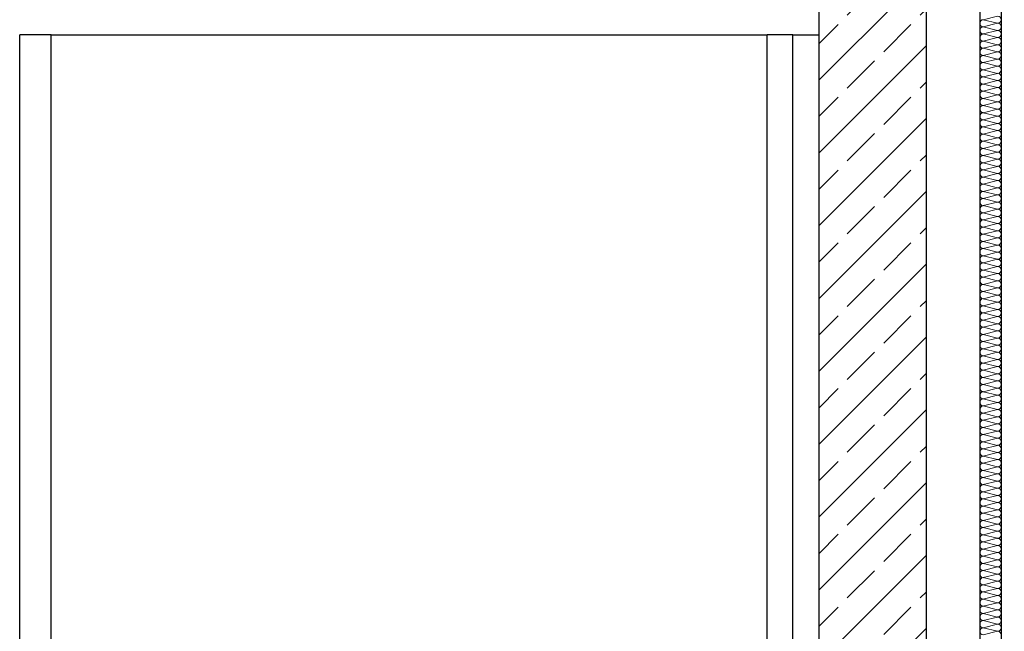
# Model space of a CAD drawing. Header units: metres. Extents: x -12 to 62.3, y -22.2 to 2.8.
# Tile 30 of 214: x 10.5 to 12.8, y -4.5 to -3.1. Entities that reach past the tile are written whole.
import ezdxf

# ---------------------------------------------------------------- set-up
doc = ezdxf.new("R2010")
doc.units = ezdxf.units.M
doc.header["$LTSCALE"] = 20
doc.header["$MEASUREMENT"] = 0
doc.layers.get('0').update_dxf_attribs({"color": 8, "lineweight": 9})
doc.layers.get('Defpoints').update_dxf_attribs({"color": 8, "lineweight": 9})
for name, color, linetype in [('Neubau_A-Installationswände', 8, 'Continuous'), ('Neubau_A-STB Wände', 8, 'Continuous'), ('Neubau_B-Pfosten-Riegel-Fassade', 8, 'Continuous'), ('Neubau_T-Bemaßung', 8, 'Continuous')]:
    doc.layers.add(name, color=color, linetype=linetype)
doc.styles.add('ERSTELLTER_STIL_2', font='arial.ttf')
doc.dimstyles.new('ERSTELLTER_STIL__1', dxfattribs={"dimtxt": 0.0875, "dimasz": 0.059375, "dimexe": 0.18, "dimexo": 0.0625, "dimgap": 0, "dimtad": 1, "dimzin": 0, "dimdsep": 46, "dimtxsty": 'ERSTELLTER_STIL_2', "dimblk": 'ARROWHEAD_6', "dimblk1": 'ARROWHEAD_6', "dimblk2": 'ARROWHEAD_6', "dimcen": 0.09, "dimclrd": 7, "dimclre": 7, "dimclrt": 7, "dimazin": 0, "dimtfac": 1, "dimtdec": 4, "dimtmove": 0, "dimatfit": 3, "dimfxl": 1, "dimtolj": 1, "dimtzin": 0, "dimarcsym": 0})

# ---------------------------------------------------------------- blocks, each defined once
blk = doc.blocks.new('*X355', base_point=(-18420.1572, 0))
at = {"layer": 'Neubau_A-Installationswände', "color": 8, "linetype": 'Continuous', "lineweight": 9}
for p, q in [((-21360.2539, 7.0833), (-21360.2872, 7.075)), ((-21360.2539, 7.0667), (-21360.2872, 7.075)), ((-21360.2539, 7.0667), (-21360.2872, 7.0583)), ((-21360.2539, 7.05), (-21360.2872, 7.0583)), ((-21360.2539, 7.05), (-21360.2872, 7.0417)), ((-21360.2539, 7.0333), (-21360.2872, 7.0417)), ((-21360.2539, 7.0333), (-21360.2872, 7.025)), ((-21360.2539, 7.0167), (-21360.2872, 7.025)), ((-21360.2539, 7.0167), (-21360.2872, 7.0083)), ((-21360.2539, 7), (-21360.2872, 7.0083)), ((-21360.2539, 7), (-21360.2872, 6.9917)), ((-21360.2539, 6.9833), (-21360.2872, 6.9917)), ((-21360.2539, 6.9833), (-21360.2872, 6.975)), ((-21360.2539, 6.9667), (-21360.2872, 6.975)), ((-21360.2539, 6.9667), (-21360.2872, 6.9583)), ((-21360.2539, 6.95), (-21360.2872, 6.9583)), ((-21360.2539, 6.95), (-21360.2872, 6.9417)), ((-21360.2539, 6.9333), (-21360.2872, 6.9417)), ((-21360.2539, 6.9333), (-21360.2872, 6.925)), ((-21360.2539, 6.9167), (-21360.2872, 6.925)), ((-21360.2539, 6.9167), (-21360.2872, 6.9083)), ((-21360.2539, 6.9), (-21360.2872, 6.9083)), ((-21360.2539, 6.9), (-21360.2872, 6.8917)), ((-21360.2539, 6.8833), (-21360.2872, 6.8917)), ((-21360.2539, 6.8833), (-21360.2872, 6.875)), ((-21360.2539, 6.8667), (-21360.2872, 6.875)), ((-21360.2539, 6.8667), (-21360.2872, 6.8583)), ((-21360.2539, 6.85), (-21360.2872, 6.8583)), ((-21360.2539, 6.85), (-21360.2872, 6.8417)), ((-21360.2539, 6.8333), (-21360.2872, 6.8417)), ((-21360.2539, 6.8333), (-21360.2872, 6.825)), ((-21360.2539, 6.8167), (-21360.2872, 6.825)), ((-21360.2539, 6.8167), (-21360.2872, 6.8083)), ((-21360.2539, 6.8), (-21360.2872, 6.8083)), ((-21360.2539, 6.8), (-21360.2872, 6.7917)), ((-21360.2539, 6.7833), (-21360.2872, 6.7917)), ((-21360.2539, 6.7833), (-21360.2872, 6.775)), ((-21360.2539, 6.7667), (-21360.2872, 6.775)), ((-21360.2539, 6.7667), (-21360.2872, 6.7583)), ((-21360.2539, 6.75), (-21360.2872, 6.7583)), ((-21360.2539, 6.75), (-21360.2872, 6.7417)), ((-21360.2539, 6.7333), (-21360.2872, 6.7417)), ((-21360.2539, 6.7333), (-21360.2872, 6.725)), ((-21360.2539, 6.7167), (-21360.2872, 6.725)), ((-21360.2539, 6.7167), (-21360.2872, 6.7083)), ((-21360.2539, 6.7), (-21360.2872, 6.7083)), ((-21360.2539, 6.7), (-21360.2872, 6.6917)), ((-21360.2539, 6.6833), (-21360.2872, 6.6917)), ((-21360.2539, 6.6833), (-21360.2872, 6.675)), ((-21360.2539, 6.6667), (-21360.2872, 6.675)), ((-21360.2539, 6.6667), (-21360.2872, 6.6583)), ((-21360.2539, 6.65), (-21360.2872, 6.6583)), ((-21360.2539, 6.65), (-21360.2872, 6.6417)), ((-21360.2539, 6.6333), (-21360.2872, 6.6417)), ((-21360.2539, 6.6333), (-21360.2872, 6.625)), ((-21360.2539, 6.6167), (-21360.2872, 6.625)), ((-21360.2539, 6.6167), (-21360.2872, 6.6083)), ((-21360.2539, 6.6), (-21360.2872, 6.6083)), ((-21360.2539, 6.6), (-21360.2872, 6.5917)), ((-21360.2539, 6.5833), (-21360.2872, 6.5917)), ((-21360.2539, 6.5833), (-21360.2872, 6.575)), ((-21360.2539, 6.5667), (-21360.2872, 6.575)), ((-21360.2539, 6.5667), (-21360.2872, 6.5583)), ((-21360.2539, 6.55), (-21360.2872, 6.5583)), ((-21360.2539, 6.55), (-21360.2872, 6.5417)), ((-21360.2539, 6.5333), (-21360.2872, 6.5417)), ((-21360.2539, 6.5333), (-21360.2872, 6.525)), ((-21360.2539, 6.5167), (-21360.2872, 6.525)), ((-21360.2539, 6.5167), (-21360.2872, 6.5083)), ((-21360.2539, 6.5), (-21360.2872, 6.5083)), ((-21360.2539, 6.5), (-21360.2872, 6.4917)), ((-21360.2539, 6.4833), (-21360.2872, 6.4917)), ((-21360.2539, 6.4833), (-21360.2872, 6.475)), ((-21360.2539, 6.4667), (-21360.2872, 6.475)), ((-21360.2539, 6.4667), (-21360.2872, 6.4583)), ((-21360.2539, 6.45), (-21360.2872, 6.4583)), ((-21360.2539, 6.45), (-21360.2872, 6.4417)), ((-21360.2539, 6.4333), (-21360.2872, 6.4417)), ((-21360.2539, 6.4333), (-21360.2872, 6.425)), ((-21360.2539, 6.4167), (-21360.2872, 6.425)), ((-21360.2539, 6.4167), (-21360.2872, 6.4083)), ((-21360.2539, 6.4), (-21360.2872, 6.4083)), ((-21360.2539, 6.4), (-21360.2872, 6.3917)), ((-21360.2539, 6.3833), (-21360.2872, 6.3917)), ((-21360.2539, 6.3833), (-21360.2872, 6.375)), ((-21360.2539, 6.3667), (-21360.2872, 6.375)), ((-21360.2539, 6.3667), (-21360.2872, 6.3583)), ((-21360.2539, 6.35), (-21360.2872, 6.3583)), ((-21360.2539, 6.35), (-21360.2872, 6.3417)), ((-21360.2539, 6.3333), (-21360.2872, 6.3417)), ((-21360.2539, 6.3333), (-21360.2872, 6.325)), ((-21360.2539, 6.3167), (-21360.2872, 6.325)), ((-21360.2539, 6.3167), (-21360.2872, 6.3083)), ((-21360.2539, 6.3), (-21360.2872, 6.3083)), ((-21360.2539, 6.3), (-21360.2872, 6.2917)), ((-21360.2539, 6.2833), (-21360.2872, 6.2917)), ((-21360.2539, 6.2833), (-21360.2872, 6.275)), ((-21360.2539, 6.2667), (-21360.2872, 6.275)), ((-21360.2539, 6.2667), (-21360.2872, 6.2583)), ((-21360.2539, 6.25), (-21360.2872, 6.2583)), ((-21360.2539, 6.25), (-21360.2872, 6.2417)), ((-21360.2539, 6.2333), (-21360.2872, 6.2417)), ((-21360.2539, 6.2333), (-21360.2872, 6.225)), ((-21360.2539, 6.2167), (-21360.2872, 6.225)), ((-21360.2539, 6.2167), (-21360.2872, 6.2083)), ((-21360.2539, 6.2), (-21360.2872, 6.2083)), ((-21360.2539, 6.2), (-21360.2872, 6.1917)), ((-21360.2539, 6.1833), (-21360.2872, 6.1917)), ((-21360.2539, 6.1833), (-21360.2872, 6.175)), ((-21360.2539, 6.1667), (-21360.2872, 6.175)), ((-21360.2539, 6.1667), (-21360.2872, 6.1583)), ((-21360.2539, 6.15), (-21360.2872, 6.1583)), ((-21360.2539, 6.15), (-21360.2872, 6.1417)), ((-21360.2539, 6.1333), (-21360.2872, 6.1417)), ((-21360.2539, 6.1333), (-21360.2872, 6.125)), ((-21360.2539, 6.1167), (-21360.2872, 6.125)), ((-21360.2539, 6.1167), (-21360.2872, 6.1083)), ((-21360.2539, 6.1), (-21360.2872, 6.1083)), ((-21360.2539, 6.1), (-21360.2872, 6.0917)), ((-21360.2539, 6.0833), (-21360.2872, 6.0917)), ((-21360.2539, 6.0833), (-21360.2872, 6.075)), ((-21360.2539, 6.0667), (-21360.2872, 6.075)), ((-21360.2539, 6.0667), (-21360.2872, 6.0583)), ((-21360.2539, 6.05), (-21360.2872, 6.0583)), ((-21360.2539, 6.05), (-21360.2872, 6.0417)), ((-21360.2539, 6.0333), (-21360.2872, 6.0417)), ((-21360.2539, 6.0333), (-21360.2872, 6.025)), ((-21360.2539, 6.0167), (-21360.2872, 6.025)), ((-21360.2539, 6.0167), (-21360.2872, 6.0083)), ((-21360.2539, 6), (-21360.2872, 6.0083)), ((-21360.2539, 6), (-21360.2872, 5.9917)), ((-21360.2539, 5.9833), (-21360.2872, 5.9917)), ((-21360.2539, 5.9833), (-21360.2872, 5.975)), ((-21360.2539, 5.9667), (-21360.2872, 5.975)), ((-21360.2539, 5.9667), (-21360.2872, 5.9583)), ((-21360.2539, 5.95), (-21360.2872, 5.9583)), ((-21360.2539, 5.95), (-21360.2872, 5.9417)), ((-21360.2539, 5.9333), (-21360.2872, 5.9417)), ((-21360.2539, 5.9333), (-21360.2872, 5.925)), ((-21360.2539, 5.9167), (-21360.2872, 5.925)), ((-21360.2539, 5.9167), (-21360.2872, 5.9083)), ((-21360.2539, 5.9), (-21360.2872, 5.9083)), ((-21360.2539, 5.9), (-21360.2872, 5.8917)), ((-21360.2539, 5.8833), (-21360.2872, 5.8917)), ((-21360.2539, 5.8833), (-21360.2872, 5.875)), ((-21360.2539, 5.8667), (-21360.2872, 5.875)), ((-21360.2539, 5.8667), (-21360.2872, 5.8583)), ((-21360.2539, 5.85), (-21360.2872, 5.8583)), ((-21360.2539, 5.85), (-21360.2872, 5.8417)), ((-21360.2539, 5.8333), (-21360.2872, 5.8417)), ((-21360.2539, 5.8333), (-21360.2872, 5.825)), ((-21360.2539, 5.8167), (-21360.2872, 5.825)), ((-21360.2539, 5.8167), (-21360.2872, 5.8083)), ((-21360.2539, 5.8), (-21360.2872, 5.8083)), ((-21360.2539, 5.8), (-21360.2872, 5.7917)), ((-21360.2539, 5.7833), (-21360.2872, 5.7917)), ((-21360.2539, 5.7833), (-21360.2872, 5.775)), ((-21360.2539, 5.7667), (-21360.2872, 5.775)), ((-21360.2539, 5.7667), (-21360.2872, 5.7583)), ((-21360.2539, 5.75), (-21360.2872, 5.7583)), ((-21360.2539, 5.75), (-21360.2872, 5.7417)), ((-21360.2539, 5.7333), (-21360.2872, 5.7417)), ((-21360.2539, 5.7333), (-21360.2872, 5.725)), ((-21360.2539, 5.7167), (-21360.2872, 5.725)), ((-21360.2539, 5.7167), (-21360.2872, 5.7083)), ((-21360.2539, 5.7), (-21360.2872, 5.7083)), ((-21360.2539, 5.7), (-21360.2872, 5.6917)), ((-21360.2539, 5.6833), (-21360.2872, 5.6917)), ((-21360.2539, 5.6833), (-21360.2872, 5.675)), ((-21360.2539, 5.6667), (-21360.2872, 5.675)), ((-21360.2539, 5.6667), (-21360.2872, 5.6583)), ((-21360.2539, 5.65), (-21360.2872, 5.6583)), ((-21360.2539, 5.65), (-21360.2872, 5.6417))]:
    blk.add_line(p, q, dxfattribs=at)
for centre, start, end in [((-21360.2872, 7.0667), 90, 180), ((-21360.2872, 7.0667), 180, 270), ((-21360.2539, 7.075), 0, 90), ((-21360.2539, 7.075), 270, 0), ((-21360.2539, 7.0583), 0, 90), ((-21360.2872, 7.05), 90, 180), ((-21360.2872, 7.05), 180, 270), ((-21360.2872, 7.0333), 90, 180), ((-21360.2539, 7.0583), 270, 0), ((-21360.2539, 7.0417), 0, 90), ((-21360.2539, 7.0417), 270, 0), ((-21360.2872, 7.0333), 180, 270), ((-21360.2872, 7.0167), 90, 180), ((-21360.2872, 7.0167), 180, 270), ((-21360.2539, 7.025), 0, 90), ((-21360.2539, 7.025), 270, 0), ((-21360.2539, 7.0083), 0, 90), ((-21360.2872, 7), 90, 180), ((-21360.2872, 7), 180, 270), ((-21360.2539, 7.0083), 270, 0), ((-21360.2539, 6.9917), 0, 90), ((-21360.2872, 6.9833), 90, 180), ((-21360.2872, 6.9833), 180, 270), ((-21360.2872, 6.9667), 90, 180), ((-21360.2539, 6.9917), 270, 0), ((-21360.2539, 6.975), 0, 90), ((-21360.2539, 6.975), 270, 0), ((-21360.2872, 6.9667), 180, 270), ((-21360.2872, 6.95), 90, 180), ((-21360.2872, 6.95), 180, 270), ((-21360.2539, 6.9583), 0, 90), ((-21360.2539, 6.9583), 270, 0), ((-21360.2539, 6.9417), 0, 90), ((-21360.2872, 6.9333), 90, 180), ((-21360.2872, 6.9333), 180, 270), ((-21360.2872, 6.9167), 90, 180), ((-21360.2539, 6.9417), 270, 0), ((-21360.2539, 6.925), 0, 90), ((-21360.2539, 6.925), 270, 0), ((-21360.2872, 6.9167), 180, 270), ((-21360.2872, 6.9), 90, 180), ((-21360.2539, 6.9083), 0, 90), ((-21360.2539, 6.9083), 270, 0), ((-21360.2872, 6.9), 180, 270), ((-21360.2872, 6.8833), 90, 180), ((-21360.2872, 6.8833), 180, 270), ((-21360.2539, 6.8917), 0, 90), ((-21360.2539, 6.8917), 270, 0), ((-21360.2539, 6.875), 0, 90), ((-21360.2872, 6.8667), 90, 180), ((-21360.2872, 6.8667), 180, 270), ((-21360.2872, 6.85), 90, 180), ((-21360.2539, 6.875), 270, 0), ((-21360.2539, 6.8583), 0, 90), ((-21360.2539, 6.8583), 270, 0), ((-21360.2872, 6.85), 180, 270), ((-21360.2872, 6.8333), 90, 180), ((-21360.2872, 6.8333), 180, 270), ((-21360.2539, 6.8417), 0, 90), ((-21360.2539, 6.8417), 270, 0), ((-21360.2539, 6.825), 0, 90), ((-21360.2872, 6.8167), 90, 180), ((-21360.2872, 6.8167), 180, 270), ((-21360.2539, 6.825), 270, 0), ((-21360.2539, 6.8083), 0, 90), ((-21360.2872, 6.8), 90, 180), ((-21360.2872, 6.8), 180, 270), ((-21360.2872, 6.7833), 90, 180), ((-21360.2539, 6.8083), 270, 0), ((-21360.2539, 6.7917), 0, 90), ((-21360.2539, 6.7917), 270, 0), ((-21360.2872, 6.7833), 180, 270), ((-21360.2872, 6.7667), 90, 180), ((-21360.2872, 6.7667), 180, 270), ((-21360.2539, 6.775), 0, 90), ((-21360.2539, 6.775), 270, 0), ((-21360.2539, 6.7583), 0, 90), ((-21360.2872, 6.75), 90, 180), ((-21360.2872, 6.75), 180, 270), ((-21360.2872, 6.7333), 90, 180), ((-21360.2539, 6.7583), 270, 0), ((-21360.2539, 6.7417), 0, 90), ((-21360.2539, 6.7417), 270, 0), ((-21360.2872, 6.7333), 180, 270), ((-21360.2872, 6.7167), 90, 180), ((-21360.2539, 6.725), 0, 90), ((-21360.2539, 6.725), 270, 0), ((-21360.2872, 6.7167), 180, 270), ((-21360.2872, 6.7), 90, 180), ((-21360.2872, 6.7), 180, 270), ((-21360.2539, 6.7083), 0, 90), ((-21360.2539, 6.7083), 270, 0), ((-21360.2539, 6.6917), 0, 90), ((-21360.2872, 6.6833), 90, 180), ((-21360.2872, 6.6833), 180, 270), ((-21360.2872, 6.6667), 90, 180), ((-21360.2539, 6.6917), 270, 0), ((-21360.2539, 6.675), 0, 90), ((-21360.2539, 6.675), 270, 0), ((-21360.2872, 6.6667), 180, 270), ((-21360.2872, 6.65), 90, 180), ((-21360.2872, 6.65), 180, 270), ((-21360.2539, 6.6583), 0, 90), ((-21360.2539, 6.6583), 270, 0), ((-21360.2539, 6.6417), 0, 90), ((-21360.2872, 6.6333), 90, 180), ((-21360.2872, 6.6333), 180, 270), ((-21360.2539, 6.6417), 270, 0), ((-21360.2539, 6.625), 0, 90), ((-21360.2872, 6.6167), 90, 180), ((-21360.2872, 6.6167), 180, 270), ((-21360.2872, 6.6), 90, 180), ((-21360.2539, 6.625), 270, 0), ((-21360.2539, 6.6083), 0, 90), ((-21360.2539, 6.6083), 270, 0), ((-21360.2872, 6.6), 180, 270), ((-21360.2872, 6.5833), 90, 180), ((-21360.2872, 6.5833), 180, 270), ((-21360.2539, 6.5917), 0, 90), ((-21360.2539, 6.5917), 270, 0), ((-21360.2539, 6.575), 0, 90), ((-21360.2872, 6.5667), 90, 180), ((-21360.2872, 6.5667), 180, 270), ((-21360.2872, 6.55), 90, 180), ((-21360.2539, 6.575), 270, 0), ((-21360.2539, 6.5583), 0, 90), ((-21360.2539, 6.5583), 270, 0), ((-21360.2872, 6.55), 180, 270), ((-21360.2872, 6.5333), 90, 180), ((-21360.2539, 6.5417), 0, 90), ((-21360.2539, 6.5417), 270, 0), ((-21360.2872, 6.5333), 180, 270), ((-21360.2872, 6.5167), 90, 180), ((-21360.2872, 6.5167), 180, 270), ((-21360.2539, 6.525), 0, 90), ((-21360.2539, 6.525), 270, 0), ((-21360.2539, 6.5083), 0, 90), ((-21360.2872, 6.5), 90, 180), ((-21360.2872, 6.5), 180, 270), ((-21360.2872, 6.4833), 90, 180), ((-21360.2539, 6.5083), 270, 0), ((-21360.2539, 6.4917), 0, 90), ((-21360.2539, 6.4917), 270, 0), ((-21360.2872, 6.4833), 180, 270), ((-21360.2872, 6.4667), 90, 180), ((-21360.2872, 6.4667), 180, 270), ((-21360.2539, 6.475), 0, 90), ((-21360.2539, 6.475), 270, 0), ((-21360.2539, 6.4583), 0, 90), ((-21360.2872, 6.45), 90, 180), ((-21360.2872, 6.45), 180, 270), ((-21360.2539, 6.4583), 270, 0), ((-21360.2539, 6.4417), 0, 90), ((-21360.2872, 6.4333), 90, 180), ((-21360.2872, 6.4333), 180, 270), ((-21360.2872, 6.4167), 90, 180), ((-21360.2539, 6.4417), 270, 0), ((-21360.2539, 6.425), 0, 90), ((-21360.2539, 6.425), 270, 0), ((-21360.2872, 6.4167), 180, 270), ((-21360.2872, 6.4), 90, 180), ((-21360.2872, 6.4), 180, 270), ((-21360.2539, 6.4083), 0, 90), ((-21360.2539, 6.4083), 270, 0), ((-21360.2539, 6.3917), 0, 90), ((-21360.2872, 6.3833), 90, 180), ((-21360.2872, 6.3833), 180, 270), ((-21360.2872, 6.3667), 90, 180), ((-21360.2539, 6.3917), 270, 0), ((-21360.2539, 6.375), 0, 90), ((-21360.2539, 6.375), 270, 0), ((-21360.2872, 6.3667), 180, 270), ((-21360.2872, 6.35), 90, 180), ((-21360.2539, 6.3583), 0, 90), ((-21360.2539, 6.3583), 270, 0), ((-21360.2872, 6.35), 180, 270), ((-21360.2872, 6.3333), 90, 180), ((-21360.2872, 6.3333), 180, 270), ((-21360.2539, 6.3417), 0, 90), ((-21360.2539, 6.3417), 270, 0), ((-21360.2539, 6.325), 0, 90), ((-21360.2872, 6.3167), 90, 180), ((-21360.2872, 6.3167), 180, 270), ((-21360.2872, 6.3), 90, 180), ((-21360.2539, 6.325), 270, 0), ((-21360.2539, 6.3083), 0, 90), ((-21360.2539, 6.3083), 270, 0), ((-21360.2872, 6.3), 180, 270), ((-21360.2872, 6.2833), 90, 180), ((-21360.2872, 6.2833), 180, 270), ((-21360.2539, 6.2917), 0, 90), ((-21360.2539, 6.2917), 270, 0), ((-21360.2539, 6.275), 0, 90), ((-21360.2872, 6.2667), 90, 180), ((-21360.2872, 6.2667), 180, 270), ((-21360.2539, 6.275), 270, 0), ((-21360.2539, 6.2583), 0, 90), ((-21360.2872, 6.25), 90, 180), ((-21360.2872, 6.25), 180, 270), ((-21360.2872, 6.2333), 90, 180), ((-21360.2539, 6.2583), 270, 0), ((-21360.2539, 6.2417), 0, 90), ((-21360.2539, 6.2417), 270, 0), ((-21360.2872, 6.2333), 180, 270), ((-21360.2872, 6.2167), 90, 180), ((-21360.2872, 6.2167), 180, 270), ((-21360.2539, 6.225), 0, 90), ((-21360.2539, 6.225), 270, 0), ((-21360.2539, 6.2083), 0, 90), ((-21360.2872, 6.2), 90, 180), ((-21360.2872, 6.2), 180, 270), ((-21360.2872, 6.1833), 90, 180), ((-21360.2539, 6.2083), 270, 0), ((-21360.2539, 6.1917), 0, 90), ((-21360.2539, 6.1917), 270, 0), ((-21360.2872, 6.1833), 180, 270), ((-21360.2872, 6.1667), 90, 180), ((-21360.2539, 6.175), 0, 90), ((-21360.2539, 6.175), 270, 0), ((-21360.2872, 6.1667), 180, 270), ((-21360.2872, 6.15), 90, 180), ((-21360.2872, 6.15), 180, 270), ((-21360.2539, 6.1583), 0, 90), ((-21360.2539, 6.1583), 270, 0), ((-21360.2539, 6.1417), 0, 90), ((-21360.2872, 6.1333), 90, 180), ((-21360.2872, 6.1333), 180, 270), ((-21360.2872, 6.1167), 90, 180), ((-21360.2539, 6.1417), 270, 0), ((-21360.2539, 6.125), 0, 90), ((-21360.2539, 6.125), 270, 0), ((-21360.2872, 6.1167), 180, 270), ((-21360.2872, 6.1), 90, 180), ((-21360.2872, 6.1), 180, 270), ((-21360.2539, 6.1083), 0, 90), ((-21360.2539, 6.1083), 270, 0), ((-21360.2539, 6.0917), 0, 90), ((-21360.2872, 6.0833), 90, 180), ((-21360.2872, 6.0833), 180, 270), ((-21360.2539, 6.0917), 270, 0), ((-21360.2539, 6.075), 0, 90), ((-21360.2872, 6.0667), 90, 180), ((-21360.2872, 6.0667), 180, 270), ((-21360.2872, 6.05), 90, 180), ((-21360.2539, 6.075), 270, 0), ((-21360.2539, 6.0583), 0, 90), ((-21360.2539, 6.0583), 270, 0), ((-21360.2872, 6.05), 180, 270), ((-21360.2872, 6.0333), 90, 180), ((-21360.2872, 6.0333), 180, 270), ((-21360.2539, 6.0417), 0, 90), ((-21360.2539, 6.0417), 270, 0), ((-21360.2539, 6.025), 0, 90), ((-21360.2872, 6.0167), 90, 180), ((-21360.2872, 6.0167), 180, 270), ((-21360.2872, 6), 90, 180), ((-21360.2539, 6.025), 270, 0), ((-21360.2539, 6.0083), 0, 90), ((-21360.2539, 6.0083), 270, 0), ((-21360.2872, 6), 180, 270), ((-21360.2872, 5.9833), 90, 180), ((-21360.2539, 5.9917), 0, 90), ((-21360.2539, 5.9917), 270, 0), ((-21360.2872, 5.9833), 180, 270), ((-21360.2872, 5.9667), 90, 180), ((-21360.2872, 5.9667), 180, 270), ((-21360.2539, 5.975), 0, 90), ((-21360.2539, 5.975), 270, 0), ((-21360.2539, 5.9583), 0, 90), ((-21360.2872, 5.95), 90, 180), ((-21360.2872, 5.95), 180, 270), ((-21360.2872, 5.9333), 90, 180), ((-21360.2539, 5.9583), 270, 0), ((-21360.2539, 5.9417), 0, 90), ((-21360.2539, 5.9417), 270, 0), ((-21360.2872, 5.9333), 180, 270), ((-21360.2872, 5.9167), 90, 180), ((-21360.2872, 5.9167), 180, 270), ((-21360.2539, 5.925), 0, 90), ((-21360.2539, 5.925), 270, 0), ((-21360.2539, 5.9083), 0, 90), ((-21360.2872, 5.9), 90, 180), ((-21360.2872, 5.9), 180, 270), ((-21360.2539, 5.9083), 270, 0), ((-21360.2539, 5.8917), 0, 90), ((-21360.2872, 5.8833), 90, 180), ((-21360.2872, 5.8833), 180, 270), ((-21360.2872, 5.8667), 90, 180), ((-21360.2539, 5.8917), 270, 0), ((-21360.2539, 5.875), 0, 90), ((-21360.2539, 5.875), 270, 0), ((-21360.2872, 5.8667), 180, 270), ((-21360.2872, 5.85), 90, 180), ((-21360.2872, 5.85), 180, 270), ((-21360.2539, 5.8583), 0, 90), ((-21360.2539, 5.8583), 270, 0), ((-21360.2539, 5.8417), 0, 90), ((-21360.2872, 5.8333), 90, 180), ((-21360.2872, 5.8333), 180, 270), ((-21360.2872, 5.8167), 90, 180), ((-21360.2539, 5.8417), 270, 0), ((-21360.2539, 5.825), 0, 90), ((-21360.2539, 5.825), 270, 0), ((-21360.2872, 5.8167), 180, 270), ((-21360.2872, 5.8), 90, 180), ((-21360.2539, 5.8083), 0, 90), ((-21360.2539, 5.8083), 270, 0), ((-21360.2872, 5.8), 180, 270), ((-21360.2872, 5.7833), 90, 180), ((-21360.2872, 5.7833), 180, 270), ((-21360.2539, 5.7917), 0, 90), ((-21360.2539, 5.7917), 270, 0), ((-21360.2539, 5.775), 0, 90), ((-21360.2872, 5.7667), 90, 180), ((-21360.2872, 5.7667), 180, 270), ((-21360.2872, 5.75), 90, 180), ((-21360.2539, 5.775), 270, 0), ((-21360.2539, 5.7583), 0, 90), ((-21360.2539, 5.7583), 270, 0), ((-21360.2872, 5.75), 180, 270), ((-21360.2872, 5.7333), 90, 180), ((-21360.2872, 5.7333), 180, 270), ((-21360.2539, 5.7417), 0, 90), ((-21360.2539, 5.7417), 270, 0), ((-21360.2539, 5.725), 0, 90), ((-21360.2872, 5.7167), 90, 180), ((-21360.2872, 5.7167), 180, 270), ((-21360.2539, 5.725), 270, 0), ((-21360.2539, 5.7083), 0, 90), ((-21360.2872, 5.7), 90, 180), ((-21360.2872, 5.7), 180, 270), ((-21360.2872, 5.6833), 90, 180), ((-21360.2539, 5.7083), 270, 0), ((-21360.2539, 5.6917), 0, 90), ((-21360.2539, 5.6917), 270, 0), ((-21360.2872, 5.6833), 180, 270), ((-21360.2872, 5.6667), 90, 180), ((-21360.2872, 5.6667), 180, 270), ((-21360.2539, 5.675), 0, 90), ((-21360.2539, 5.675), 270, 0), ((-21360.2539, 5.6583), 0, 90), ((-21360.2872, 5.65), 90, 180), ((-21360.2872, 5.65), 180, 270), ((-21360.2539, 5.6583), 270, 0), ((-21360.2539, 5.6417), 0, 90)]:
    blk.add_arc(centre, 0.00833, start, end, dxfattribs=at)
blk = doc.blocks.new('ARROWHEAD_6')
at = {"color": 0, "linetype": 'Continuous', "lineweight": 0}
for p, q in [((-0.5, -0.5), (0.5, 0.5)), ((0, 0), (-1, 0))]:
    blk.add_line(p, q, dxfattribs=at)
blk = doc.blocks.new('*D511')
at = {"layer": 'Defpoints', "color": 0, "linetype": 'Continuous', "transparency": 16777216}
for p in [(2.6448, -3.025), (42.69, -3.025), (55.892, -6.025)]:
    blk.add_point(p, dxfattribs=at)
at = {"layer": 'Neubau_T-Bemaßung', "linetype": 'Continuous', "lineweight": -2, "transparency": 16777216}
for p, q in [((42.6275, -3.025), (2.4648, -3.025)), ((2.6448, -3.0844), (2.6448, -4.415)), ((2.6448, -5.9656), (2.6448, -4.642)), ((55.8295, -6.025), (2.4648, -6.025))]:
    blk.add_line(p, q, dxfattribs=at)
at = {"layer": 'Neubau_T-Bemaßung', "linetype": 'Continuous', "lineweight": -2, "transparency": 16777216, "xscale": 0.059375, "yscale": 0.059375, "zscale": 0.059375}
for p, rotation in [((2.6448, -3.025), 90), ((2.6448, -6.025), 270)]:
    blk.add_blockref('ARROWHEAD_6', p, dxfattribs=dict(at, rotation=rotation))
at = {"layer": 'Neubau_T-Bemaßung', "linetype": 'Continuous', "transparency": 16777216, "insert": (2.6448, -4.5285), "char_height": 0.0875, "attachment_point": 5, "rotation": 90, "style": 'ERSTELLTER_STIL_2'}
blk.add_mtext('\\A1;3.00', dxfattribs=at)
blk = doc.blocks.new('*D512')
at = {"layer": 'Defpoints', "color": 0, "linetype": 'Continuous', "transparency": 16777216}
for p in [(2.7061, -2.925), (2.7583, -2.925), (42.69, -3.025)]:
    blk.add_point(p, dxfattribs=at)
at = {"layer": 'Neubau_T-Bemaßung', "linetype": 'Continuous', "lineweight": -2, "transparency": 16777216}
for p, q in [((2.7583, -2.8656), (2.7583, -2.8063)), ((2.7583, -2.925), (2.7583, -3.025)), ((2.7686, -2.925), (2.9383, -2.925)), ((42.6275, -3.025), (2.5783, -3.025)), ((2.7583, -3.0844), (2.7583, -3.1438))]:
    blk.add_line(p, q, dxfattribs=at)
at = {"layer": 'Neubau_T-Bemaßung', "linetype": 'Continuous', "lineweight": -2, "transparency": 16777216, "xscale": 0.059375, "yscale": 0.059375, "zscale": 0.059375}
for p, rotation in [((2.7583, -2.925), 270), ((2.7583, -3.025), 90)]:
    blk.add_blockref('ARROWHEAD_6', p, dxfattribs=dict(at, rotation=rotation))
at = {"layer": 'Neubau_T-Bemaßung', "linetype": 'Continuous', "transparency": 16777216, "insert": (2.6448, -3.1438), "char_height": 0.0875, "attachment_point": 5, "rotation": 90, "style": 'ERSTELLTER_STIL_2'}
blk.add_mtext('\\A1;0.10', dxfattribs=at)
blk = doc.blocks.new('*D448')
at = {"layer": 'Defpoints', "color": 0, "linetype": 'Continuous', "transparency": 16777216}
for p in [(2.9948, -2.695), (45.355, -2.695), (45.355, -6.195)]:
    blk.add_point(p, dxfattribs=at)
at = {"layer": 'Neubau_T-Bemaßung', "linetype": 'Continuous', "lineweight": -2, "transparency": 16777216}
for p, q in [((45.2925, -2.695), (2.8148, -2.695)), ((2.9948, -2.7544), (2.9948, -4.335)), ((2.9948, -6.1356), (2.9948, -4.562)), ((45.2925, -6.195), (2.8148, -6.195))]:
    blk.add_line(p, q, dxfattribs=at)
at = {"layer": 'Neubau_T-Bemaßung', "linetype": 'Continuous', "lineweight": -2, "transparency": 16777216, "xscale": 0.059375, "yscale": 0.059375, "zscale": 0.059375}
for p, rotation in [((2.9948, -2.695), 90), ((2.9948, -6.195), 270)]:
    blk.add_blockref('ARROWHEAD_6', p, dxfattribs=dict(at, rotation=rotation))
at = {"layer": 'Neubau_T-Bemaßung', "linetype": 'Continuous', "transparency": 16777216, "insert": (2.9948, -4.4485), "char_height": 0.0875, "attachment_point": 5, "rotation": 90, "style": 'ERSTELLTER_STIL_2'}
blk.add_mtext('\\A1;3.50', dxfattribs=at)
blk = doc.blocks.new('*D423')
at = {"layer": 'Defpoints', "color": 0, "linetype": 'Continuous', "transparency": 16777216}
for p in [(8.7601, -3.025), (42.69, -3.025), (55.892, -6.025)]:
    blk.add_point(p, dxfattribs=at)
at = {"layer": 'Neubau_T-Bemaßung', "linetype": 'Continuous', "lineweight": -2, "transparency": 16777216}
for p, q in [((42.6275, -3.025), (8.5801, -3.025)), ((8.7601, -3.0844), (8.7601, -4.415)), ((8.7601, -5.9656), (8.7601, -4.642)), ((55.8295, -6.025), (8.5801, -6.025))]:
    blk.add_line(p, q, dxfattribs=at)
at = {"layer": 'Neubau_T-Bemaßung', "linetype": 'Continuous', "lineweight": -2, "transparency": 16777216, "xscale": 0.059375, "yscale": 0.059375, "zscale": 0.059375}
for p, rotation in [((8.7601, -3.025), 90), ((8.7601, -6.025), 270)]:
    blk.add_blockref('ARROWHEAD_6', p, dxfattribs=dict(at, rotation=rotation))
at = {"layer": 'Neubau_T-Bemaßung', "linetype": 'Continuous', "transparency": 16777216, "insert": (8.7601, -4.5285), "char_height": 0.0875, "attachment_point": 5, "rotation": 90, "style": 'ERSTELLTER_STIL_2'}
blk.add_mtext('\\A1;3.00', dxfattribs=at)
blk = doc.blocks.new('*D424')
at = {"layer": 'Defpoints', "color": 0, "linetype": 'Continuous', "transparency": 16777216}
for p in [(8.8214, -2.925), (8.8736, -2.925), (42.69, -3.025)]:
    blk.add_point(p, dxfattribs=at)
at = {"layer": 'Neubau_T-Bemaßung', "linetype": 'Continuous', "lineweight": -2, "transparency": 16777216}
for p, q in [((8.8736, -2.8656), (8.8736, -2.8063)), ((8.8736, -2.925), (8.8736, -3.025)), ((8.8839, -2.925), (9.0536, -2.925)), ((42.6275, -3.025), (8.6936, -3.025)), ((8.8736, -3.0844), (8.8736, -3.1438))]:
    blk.add_line(p, q, dxfattribs=at)
at = {"layer": 'Neubau_T-Bemaßung', "linetype": 'Continuous', "lineweight": -2, "transparency": 16777216, "xscale": 0.059375, "yscale": 0.059375, "zscale": 0.059375}
for p, rotation in [((8.8736, -2.925), 270), ((8.8736, -3.025), 90)]:
    blk.add_blockref('ARROWHEAD_6', p, dxfattribs=dict(at, rotation=rotation))
at = {"layer": 'Neubau_T-Bemaßung', "linetype": 'Continuous', "transparency": 16777216, "insert": (8.7601, -3.1438), "char_height": 0.0875, "attachment_point": 5, "rotation": 90, "style": 'ERSTELLTER_STIL_2'}
blk.add_mtext('\\A1;0.10', dxfattribs=at)
blk = doc.blocks.new('*D432')
at = {"layer": 'Defpoints', "color": 0, "linetype": 'Continuous', "transparency": 16777216}
for p in [(9.1101, -2.695), (45.355, -2.695), (45.355, -6.195)]:
    blk.add_point(p, dxfattribs=at)
at = {"layer": 'Neubau_T-Bemaßung', "linetype": 'Continuous', "lineweight": -2, "transparency": 16777216}
for p, q in [((45.2925, -2.695), (8.9301, -2.695)), ((9.1101, -2.7544), (9.1101, -4.335)), ((9.1101, -6.1356), (9.1101, -4.562)), ((45.2925, -6.195), (8.9301, -6.195))]:
    blk.add_line(p, q, dxfattribs=at)
at = {"layer": 'Neubau_T-Bemaßung', "linetype": 'Continuous', "lineweight": -2, "transparency": 16777216, "xscale": 0.059375, "yscale": 0.059375, "zscale": 0.059375}
for p, rotation in [((9.1101, -2.695), 90), ((9.1101, -6.195), 270)]:
    blk.add_blockref('ARROWHEAD_6', p, dxfattribs=dict(at, rotation=rotation))
at = {"layer": 'Neubau_T-Bemaßung', "linetype": 'Continuous', "transparency": 16777216, "insert": (9.1101, -4.4485), "char_height": 0.0875, "attachment_point": 5, "rotation": 90, "style": 'ERSTELLTER_STIL_2'}
blk.add_mtext('\\A1;3.50', dxfattribs=at)

msp = doc.modelspace()

# ---------------------------------------------------------------- hatches: boundary and pattern name
at = {"layer": 'Neubau_A-STB Wände', "linetype": 'Continuous'}
h = msp.add_hatch(dxfattribs=at)
h.set_pattern_fill('BETON__STAHLBETON_0001', color=256, style=0, pattern_type=2)
h.set_pattern_definition([(45, (2952.9134, -10.175), (-0.0848528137, 0.0848528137), []), (45, (2952.87097, -10.13257), (-0.0848528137, 0.0848528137), [0.09, -0.03])])
h.paths.add_polyline_path([(12.4, -2.695), (12.4, -6.195), (12.65, -6.195), (12.65, -2.695)])

# ---------------------------------------------------------------- linework, layer by layer
at = {"layer": 'Neubau_A-Installationswände', "linetype": 'Continuous'}
for p, q in [((12.775, -2.695), (12.775, -6.195)), ((12.825, -2.695), (12.825, -6.195))]:
    msp.add_line(p, q, dxfattribs=at)
at = {"layer": 'Neubau_A-STB Wände', "linetype": 'Continuous'}
for p, q in [((12.4, -2.695), (12.4, -6.195)), ((12.65, -2.695), (12.65, -6.195))]:
    msp.add_line(p, q, dxfattribs=at)
at = {"layer": 'Neubau_B-Pfosten-Riegel-Fassade', "linetype": 'Continuous'}
for p, q in [((10.5394, -5.975), (10.5394, -3.135)), ((10.6124, -3.135), (10.5394, -3.135)), ((10.6124, -5.975), (10.6124, -3.135)), ((10.6124, -3.135), (12.28, -3.135)), ((12.28, -5.975), (12.28, -3.135)), ((12.31, -3.135), (12.28, -3.135)), ((12.34, -3.135), (12.31, -3.135)), ((12.34, -3.135), (12.4, -3.135)), ((12.34, -5.975), (12.34, -3.135))]:
    msp.add_line(p, q, dxfattribs=at)

# ---------------------------------------------------------------- block references
at = {"layer": 'Neubau_A-Installationswände'}
msp.add_blockref('*X355', (2952.9134, -10.175), dxfattribs=at)

# ---------------------------------------------------------------- dimensions: what is measured, and where the dimension line sits
at = {"layer": 'Neubau_T-Bemaßung', "linetype": 'Continuous'}
for base, p1, p2, picture, middle in [((2.9948, -2.695), (45.355, -6.195), (45.355, -2.695), '*D448', (2.9948, -4.4485)), ((9.1101, -2.695), (45.355, -6.195), (45.355, -2.695), '*D432', (9.1101, -4.4485)), ((2.7583, -2.925), (42.69, -3.025), (2.7061, -2.925), '*D512', (2.6448, -3.1438)), ((8.8736, -2.925), (42.69, -3.025), (8.8214, -2.925), '*D424', (8.7601, -3.1438)), ((2.6448, -3.025), (55.892, -6.025), (42.69, -3.025), '*D511', (2.6448, -4.5285)), ((8.7601, -3.025), (55.892, -6.025), (42.69, -3.025), '*D423', (8.7601, -4.5285))]:
    dim = msp.add_linear_dim(base=base, p1=p1, p2=p2, angle=90, dimstyle='ERSTELLTER_STIL__1', override={"dimclrd": 256, "dimclre": 256, "dimclrt": 256}, dxfattribs=at)
    dim.commit()
    dim.dimension.update_dxf_attribs({"geometry": picture, "text_midpoint": middle, "dimtype": 160, "text_rotation": 90})

doc.saveas('drawing.dxf')
